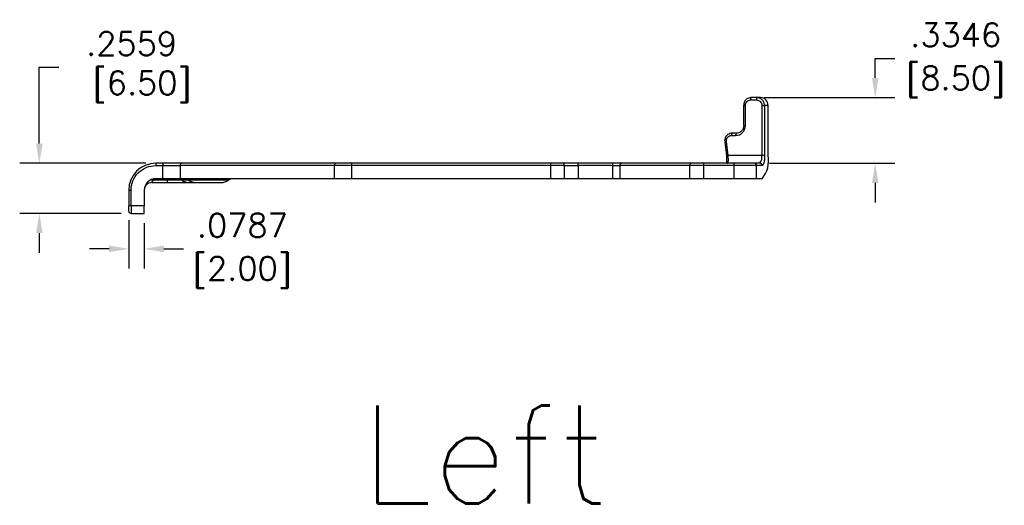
# Model space of a CAD drawing. Header units: inches. Extents: x -59 to 40, y -86 to 20.
# Tile 62 of 74: x -1.94 to 3.07, y 11.23 to 13.71. Entities that reach past the tile are written whole.
import ezdxf

# ---------------------------------------------------------------- set-up
doc = ezdxf.new("R2010")
doc.units = ezdxf.units.IN
doc.header["$MEASUREMENT"] = 0
doc.layers.add('APP-M-S', color=7, linetype='Continuous')
doc.layers.add('OBJECTS', color=7, linetype='Continuous')
doc.styles.get("Standard").update_dxf_attribs({"font": 'txt.shx'})
doc.dimstyles.new('AM_ANSI$0', dxfattribs={"dimtxt": 0.12, "dimasz": 0.1, "dimexe": 0.1, "dimexo": 0.05, "dimgap": 0.06, "dimtad": 0, "dimtih": 1, "dimtoh": 1, "dimdec": 3, "dimzin": 7, "dimdsep": 46, "dimtxsty": 'Standard', "dimcen": 0, "dimclrd": 256, "dimclre": 256, "dimclrt": 2, "dimadec": 3, "dimazin": 2, "dimtp": 0.1, "dimtm": 0.1, "dimtfac": 0.71, "dimtdec": 3, "dimtofl": 0, "dimtmove": 0, "dimatfit": 3, "dimfxl": 0, "dimtolj": 1, "dimtzin": 7, "dimlwd": -1, "dimlwe": -1, "dimarcsym": 0})

# ---------------------------------------------------------------- blocks, each defined once
blk = doc.blocks.new('*D6')
at = {"layer": 'DEFPOINTS', "color": 0, "transparency": 16777216}
for p in [(-1.385, 12.7341), (-1.3062, 12.718), (-1.3062, 12.5377)]:
    blk.add_point(p, dxfattribs=at)
at = {"layer": 'OBJECTS', "linetype": 'ByBlock', "transparency": 16777216}
for p, q in [((-1.385, 12.6841), (-1.385, 12.4377)), ((-1.3062, 12.668), (-1.3062, 12.4377)), ((-1.485, 12.5377), (-1.585, 12.5377)), ((-1.2062, 12.5377), (-1.1062, 12.5377))]:
    blk.add_line(p, q, dxfattribs=at)
at = {"layer": 'OBJECTS', "transparency": 16777216}
for points in [[(-1.485, 12.5544), (-1.485, 12.521), (-1.385, 12.5377)], [(-1.2062, 12.5544), (-1.2062, 12.521), (-1.3062, 12.5377)]]:
    blk.add_solid(points, dxfattribs=at)
at = {"layer": 'OBJECTS', "color": 2, "transparency": 16777216, "char_height": 0.12, "attachment_point": 5}
for s, insert in [('\\A1;.0787', (-0.8062, 12.6577)), ('\\A1;[2.00]', (-0.8062, 12.4177))]:
    blk.add_mtext(s, dxfattribs=dict(at, insert=insert))
blk = doc.blocks.new('*D9')
at = {"layer": 'DEFPOINTS', "color": 0, "transparency": 16777216}
for p in [(-1.8403, 12.9739), (-1.2472, 12.9739), (-1.3732, 12.718)]:
    blk.add_point(p, dxfattribs=at)
at = {"layer": 'OBJECTS', "linetype": 'ByBlock', "transparency": 16777216}
for p, q in [((-1.8403, 13.0739), (-1.8403, 13.4634)), ((-1.8403, 13.4634), (-1.7403, 13.4634)), ((-1.2972, 12.9739), (-1.9403, 12.9739)), ((-1.4232, 12.718), (-1.9403, 12.718)), ((-1.8403, 12.618), (-1.8403, 12.518))]:
    blk.add_line(p, q, dxfattribs=at)
at = {"layer": 'OBJECTS', "transparency": 16777216}
for points in [[(-1.857, 13.0739), (-1.8236, 13.0739), (-1.8403, 12.9739)], [(-1.857, 12.618), (-1.8236, 12.618), (-1.8403, 12.718)]]:
    blk.add_solid(points, dxfattribs=at)
at = {"layer": 'OBJECTS', "color": 2, "transparency": 16777216, "insert": (-1.3703, 13.4634), "char_height": 0.12, "attachment_point": 5}
blk.add_mtext('\\A1;.2559\\P [6.50]', dxfattribs=at)
blk = doc.blocks.new('*D10')
at = {"layer": 'DEFPOINTS', "color": 0, "transparency": 16777216}
for p in [(1.8004, 13.3085), (2.4167, 13.3085), (1.829, 12.9739)]:
    blk.add_point(p, dxfattribs=at)
at = {"layer": 'OBJECTS', "linetype": 'ByBlock', "transparency": 16777216}
for p, q in [((2.4167, 13.4085), (2.4167, 13.5085)), ((2.4167, 13.5085), (2.5167, 13.5085)), ((1.8504, 13.3085), (2.5167, 13.3085)), ((1.879, 12.9739), (2.5167, 12.9739)), ((2.4167, 12.8739), (2.4167, 12.7739))]:
    blk.add_line(p, q, dxfattribs=at)
at = {"layer": 'OBJECTS', "transparency": 16777216}
for points in [[(2.4001, 13.4085), (2.4334, 13.4085), (2.4167, 13.3085)], [(2.4001, 12.8739), (2.4334, 12.8739), (2.4167, 12.9739)]]:
    blk.add_solid(points, dxfattribs=at)
at = {"layer": 'OBJECTS', "color": 2, "transparency": 16777216, "char_height": 0.12, "attachment_point": 5}
for s, insert in [('\\A1;.3346', (2.8267, 13.6285)), ('\\A1;[8.50]', (2.8267, 13.3885))]:
    blk.add_mtext(s, dxfattribs=dict(at, insert=insert))

msp = doc.modelspace()

# ---------------------------------------------------------------- linework, layer by layer
at = {"layer": 'APP-M-S'}
for p, q in [((1.7821, 13.29671), (1.81252, 13.29671)), ((1.81558, 13.30852), (1.78516, 13.30852)), ((1.8329, 13.30852), (1.81558, 13.30852)), ((1.74673, 13.26915), (1.74673, 13.16679)), ((1.74673, 13.26915), (1.75548, 13.26915)), ((1.75548, 13.16679), (1.75548, 13.26915)), ((1.83914, 13.26915), (1.85361, 13.26915)), ((1.83914, 13.26915), (1.83914, 13.01324)), ((1.85361, 13.26915), (1.85361, 13.01324)), ((1.87093, 13.26915), (1.85361, 13.26915)), ((1.87093, 13.01324), (1.87093, 13.26915)), ((1.74673, 13.16679), (1.74706, 13.16679)), ((1.74706, 13.16679), (1.75548, 13.16679)), ((1.68518, 13.11561), (1.70604, 13.11561)), ((1.7091, 13.12742), (1.68824, 13.12742)), ((1.65009, 13.0833), (1.65858, 13.01171)), ((1.66724, 13.01324), (1.65876, 13.08469)), ((1.83914, 13.01324), (1.66724, 13.01324)), ((1.85361, 13.01324), (1.83914, 13.01324)), ((-1.24718, 12.97387), (-1.24718, 12.96206)), ((-1.21101, 12.97387), (-1.24718, 12.97387)), ((-1.24718, 12.96206), (-1.21101, 12.96206)), ((-1.21101, 12.97387), (-1.21101, 12.96206)), ((-1.21101, 12.96206), (-1.12343, 12.96206)), ((-1.21101, 12.89513), (-1.21101, 12.96206)), ((-0.3371, 12.96206), (-1.12343, 12.96206)), ((-1.12343, 12.96206), (-1.12343, 12.89513)), ((-0.32834, 12.97387), (-1.11467, 12.97387)), ((-0.24952, 12.96206), (-0.3371, 12.96206)), ((-0.3371, 12.89513), (-0.3371, 12.96206)), ((-0.24952, 12.96206), (-0.24952, 12.97387)), ((0.76267, 12.97387), (-0.24952, 12.97387)), ((0.76267, 12.96206), (-0.24952, 12.96206)), ((-0.24952, 12.89513), (-0.24952, 12.96206)), ((0.76267, 12.97387), (0.76267, 12.96206)), ((0.83353, 12.96206), (0.76267, 12.96206)), ((0.76267, 12.96206), (0.76267, 12.89513)), ((0.83353, 12.89513), (0.83353, 12.96206)), ((0.83353, 12.96206), (0.9044, 12.96206)), ((0.9044, 12.96206), (0.9044, 12.97387)), ((1.08131, 12.97387), (0.9044, 12.97387)), ((0.9044, 12.96206), (0.9044, 12.89513)), ((1.08131, 12.96206), (0.9044, 12.96206)), ((1.08131, 12.96206), (1.08131, 12.97387)), ((1.08131, 12.96206), (1.11692, 12.96206)), ((1.08131, 12.89513), (1.08131, 12.96206)), ((1.47314, 12.96206), (1.11692, 12.96206)), ((1.11692, 12.96206), (1.11692, 12.89513)), ((1.48027, 12.97387), (1.12405, 12.97387)), ((1.54437, 12.96206), (1.47314, 12.96206)), ((1.47314, 12.89513), (1.47314, 12.96206)), ((1.54437, 12.96206), (1.54437, 12.97387)), ((1.69855, 12.97387), (1.54437, 12.97387)), ((1.69855, 12.96206), (1.54437, 12.96206)), ((1.54437, 12.89513), (1.54437, 12.96206)), ((1.69855, 12.96206), (1.69855, 12.97387)), ((1.81263, 12.96206), (1.69855, 12.96206)), ((1.69855, 12.89513), (1.69855, 12.96206)), ((1.82896, 12.97387), (1.80122, 12.97387)), ((1.81263, 12.89513), (1.81263, 12.96206)), ((1.84036, 12.96206), (1.81263, 12.96206)), ((-1.18968, 12.88857), (-1.2562, 12.88857)), ((-1.21101, 12.89513), (-1.24718, 12.89513)), ((-1.12343, 12.89513), (-1.21101, 12.89513)), ((-1.18968, 12.88857), (-1.18968, 12.89513)), ((-1.11467, 12.88857), (-1.18968, 12.88857)), ((-1.18968, 12.88857), (-1.18968, 12.87545)), ((-0.3371, 12.89513), (-1.12343, 12.89513)), ((-1.08126, 12.88857), (-1.11467, 12.88857)), ((-0.87611, 12.88857), (-1.08126, 12.88857)), ((-0.24952, 12.89513), (-0.3371, 12.89513)), ((0.76267, 12.89513), (-0.24952, 12.89513)), ((0.83353, 12.89513), (0.76267, 12.89513)), ((0.9044, 12.89513), (0.83353, 12.89513)), ((1.08131, 12.89513), (0.9044, 12.89513)), ((1.11692, 12.89513), (1.08131, 12.89513)), ((1.47314, 12.89513), (1.11692, 12.89513)), ((1.54437, 12.89513), (1.47314, 12.89513)), ((1.69855, 12.89513), (1.54437, 12.89513)), ((1.81263, 12.89513), (1.69855, 12.89513)), ((1.84036, 12.89513), (1.81263, 12.89513)), ((-1.26686, 12.87545), (-1.18968, 12.87545)), ((-1.07455, 12.87545), (-1.04113, 12.87545)), ((-1.38497, 12.83608), (-1.38497, 12.75734)), ((-1.38497, 12.83608), (-1.37316, 12.83608)), ((-1.37316, 12.75734), (-1.37316, 12.83608)), ((-1.30623, 12.83608), (-1.30623, 12.75734)), ((-1.37316, 12.75734), (-1.38497, 12.75734)), ((-1.30623, 12.75734), (-1.37316, 12.75734)), ((-1.37316, 12.75734), (-1.37316, 12.71797)), ((-1.30623, 12.71797), (-1.30623, 12.75734)), ((-1.37316, 12.71797), (-1.30623, 12.71797))]:
    msp.add_line(p, q, dxfattribs=at)
for points in [[(1.81558, 13.30852), (1.823, 13.30776), (1.82638, 13.3069)], [(1.7091, 13.12742), (1.70851, 13.12719), (1.70794, 13.12652)], [(0.83353, 12.96206), (0.8334, 12.96437), (0.83299, 12.96658), (0.83234, 12.96862), (0.83146, 12.97041), (0.83038, 12.97188), (0.82916, 12.97297), (0.82783, 12.97365), (0.82644, 12.97387)], [(1.11692, 12.96206), (1.11706, 12.96437), (1.11747, 12.96658), (1.11812, 12.96862), (1.11901, 12.97041), (1.12009, 12.97188), (1.12132, 12.97297), (1.12266, 12.97365), (1.12405, 12.97387)], [(1.47314, 12.96206), (1.47328, 12.96437), (1.47369, 12.96658), (1.47434, 12.96862), (1.47523, 12.97041), (1.47631, 12.97188), (1.47754, 12.97297), (1.47888, 12.97365), (1.48027, 12.97387)], [(1.66163, 12.97387), (1.66254, 12.97403), (1.66344, 12.9745), (1.66433, 12.97528), (1.66519, 12.97636), (1.66603, 12.97774), (1.66684, 12.9794), (1.6676, 12.98133), (1.66831, 12.98351)]]:
    msp.add_lwpolyline(points, dxfattribs=at)
for centre, radius, start, end in [((1.7958, 13.29946), 0.01398, 139.60931, 191.36905), ((1.82623, 13.29946), 0.01398, 139.60931, 191.36905), ((1.81436, 13.26953), 0.03925, 359.44214, 72.16461), ((1.83222, 13.26981), 0.03872, 359.02424, 88.98981), ((1.69888, 13.11836), 0.01398, 139.60931, 191.36905), ((1.73022, 13.11704), 0.02422, 156.94959, 183.39786), ((1.66557, 13.01443), 0.07059, 95.53452, 102.66796), ((1.79347, 13.00406), 0.04658, 319.60931, 11.36905), ((1.73392, 12.98569), 0.13975, 319.60931, 11.36905), ((-1.24718, 12.83608), 0.1378, 90, 180), ((-1.11288, 12.96339), 0.01063, 99.70324, 187.17979), ((-0.32655, 12.96339), 0.01063, 99.70324, 187.17979), ((1.80102, 12.96226), 0.01162, 359.02424, 88.98981), ((1.82875, 12.96226), 0.01162, 359.02424, 88.98981), ((-1.24718, 12.83608), 0.05906, 90, 180), ((-1.1351, 12.86006), 0.03508, 54.37856, 89.39878), ((-1.07381, 12.9456), 0.07016, 234.37854, 269.3988), ((-1.10169, 12.86006), 0.03508, 54.37854, 89.39879), ((-1.0404, 12.9456), 0.07016, 234.37854, 269.39879), ((-1.37316, 12.72978), 0.01181, 180, 270)]:
    msp.add_arc(centre, radius, start, end, dxfattribs=at)
for points, knots in [([(1.76336, 13.30155), (1.76078, 13.29944), (1.75607, 13.29557), (1.75147, 13.28855), (1.74848, 13.2816), (1.74696, 13.27519), (1.74679, 13.27087), (1.74673, 13.26915)], [0, 0, 0, 0, 0.264573, 0.4841288, 0.6587283, 0.8637684, 1, 1, 1, 1]), ([(1.75548, 13.26915), (1.75548, 13.27646), (1.75829, 13.28347), (1.76827, 13.2938), (1.77504, 13.29671), (1.7821, 13.29671)], [0, 0, 0, 0, 0.5, 0.5, 1, 1, 1, 1]), ([(1.78514, 13.30836), (1.78472, 13.30841), (1.78055, 13.30891), (1.77302, 13.30664), (1.76601, 13.30399), (1.7634, 13.30158), (1.76336, 13.30155)], [0, 0, 0, 0, 0.0552687, 0.5427499, 0.9929483, 1, 1, 1, 1]), ([(1.81252, 13.29671), (1.81958, 13.29671), (1.82636, 13.2938), (1.83634, 13.28347), (1.83914, 13.27646), (1.83914, 13.26915)], [0, 0, 0, 0, 0.5, 0.5, 1, 1, 1, 1]), ([(1.74709, 13.16679), (1.74647, 13.16145), (1.74524, 13.15079), (1.73612, 13.13745), (1.7232, 13.12821), (1.71301, 13.12708), (1.70793, 13.12652)], [0, 0, 0, 0, 0.2514333, 0.5018733, 0.7513764, 1, 1, 1, 1]), ([(1.67449, 13.12462), (1.67177, 13.1234), (1.66596, 13.12081), (1.65925, 13.1144), (1.65453, 13.10747), (1.65156, 13.10049), (1.65004, 13.09409), (1.64988, 13.08977), (1.64981, 13.08805)], [0, 0, 0, 0, 0.1915697, 0.4080462, 0.5847692, 0.7253065, 0.8903456, 1, 1, 1, 1]), ([(1.65876, 13.08469), (1.65783, 13.09252), (1.66019, 13.1004), (1.6703, 13.11222), (1.67756, 13.11561), (1.68518, 13.11561)], [0, 0, 0, 0, 0.5, 0.5, 1, 1, 1, 1]), ([(1.68822, 13.12726), (1.6878, 13.12731), (1.68364, 13.12779), (1.67873, 13.12686), (1.67494, 13.12486), (1.67449, 13.12462)], [0, 0, 0, 0, 0.0907506, 0.8911885, 1, 1, 1, 1]), ([(1.65858, 13.01187), (1.65893, 13.0085), (1.65963, 13.00176), (1.65992, 12.99224), (1.65969, 12.98359), (1.65903, 12.97901), (1.6587, 12.97673)], [0, 0, 0, 0, 0.2523038, 0.5031549, 0.7524082, 1, 1, 1, 1]), ([(1.65871, 13.0119), (1.65869, 13.0119), (1.65852, 13.01194), (1.65997, 13.01221), (1.6629, 13.01268), (1.66579, 13.01305), (1.66724, 13.01324)], [0, 0, 0, 0, 0.0526319, 0.3684213, 0.6842106, 1, 1, 1, 1]), ([(1.66831, 12.98351), (1.66841, 12.98433), (1.66863, 12.98599), (1.66882, 12.98883), (1.66894, 12.99249), (1.66885, 12.99755), (1.6684, 13.00467), (1.66765, 13.01021), (1.66724, 13.01324)], [0, 0, 0, 0, 0.1067539, 0.2177002, 0.3328488, 0.5067616, 0.7291719, 1, 1, 1, 1]), ([(1.85361, 13.01324), (1.8536, 13.01195), (1.85359, 13.00937), (1.85347, 13.00554), (1.85329, 13.00176), (1.85303, 12.99803), (1.8525, 12.99233), (1.85152, 12.98494), (1.8498, 12.97682), (1.84769, 12.97014), (1.84534, 12.96548), (1.84286, 12.96258), (1.8412, 12.96223), (1.84036, 12.96206)], [0, 0, 0, 0, 0.0483635, 0.0962941, 0.1440651, 0.1919523, 0.2402295, 0.3700566, 0.5001465, 0.6299738, 0.7600638, 0.8798357, 1, 1, 1, 1]), ([(-1.37316, 12.83608), (-1.37316, 12.86949), (-1.35989, 12.90154), (-1.31264, 12.94879), (-1.28059, 12.96206), (-1.24718, 12.96206)], [0, 0, 0, 0, 0.5, 0.5, 1, 1, 1, 1]), ([(1.65892, 12.97779), (1.65854, 12.97659), (1.65802, 12.97494), (1.65761, 12.9741), (1.65749, 12.97387)], [0, 0, 0, 0, 0.72556898, 1, 1, 1, 1]), ([(1.66831, 12.98351), (1.66747, 12.98345), (1.66583, 12.98332), (1.66363, 12.98263), (1.66181, 12.98163), (1.65999, 12.98011), (1.65939, 12.97865), (1.65902, 12.97774)], [0, 0, 0, 0, 0.1881849, 0.3704909, 0.5469203, 0.7174742, 1, 1, 1, 1]), ([(1.80122, 12.97387), (1.79517, 12.97387), (1.78182, 12.97387), (1.74469, 12.97387), (1.72195, 12.97387), (1.69855, 12.97387)], [0, 0, 0, 0, 0.5, 0.5, 1, 1, 1, 1]), ([(-1.26998, 12.88944), (-1.26823, 12.88998), (-1.26402, 12.89127), (-1.25909, 12.88957), (-1.2562, 12.88857)], [0, 0, 0, 0, 0.4145831, 1, 1, 1, 1]), ([(-1.2562, 12.88857), (-1.25682, 12.88831), (-1.25808, 12.88778), (-1.25971, 12.88687), (-1.26118, 12.88586), (-1.26246, 12.88478), (-1.26358, 12.88364), (-1.26452, 12.88247), (-1.26528, 12.88129), (-1.26602, 12.87985), (-1.26656, 12.87818), (-1.26681, 12.87679), (-1.26686, 12.8757), (-1.26686, 12.87554), (-1.26686, 12.87545)], [0, 0, 0, 0, 0.0428872, 0.0876982, 0.135124, 0.1857489, 0.2400538, 0.2984289, 0.3611883, 0.4285848, 0.5501776, 0.7010792, 0.8126253, 1, 1, 1, 1]), ([(-0.91472, 12.87545), (-0.90802, 12.87545), (-0.90143, 12.8765), (-0.88851, 12.88082), (-0.88213, 12.88414), (-0.87611, 12.88857)], [0, 0, 0, 0, 0.5, 0.5, 1, 1, 1, 1]), ([(-0.8573, 12.89513), (-0.86058, 12.89513), (-0.86378, 12.89457), (-0.87008, 12.89238), (-0.87318, 12.89073), (-0.87611, 12.88857)], [0, 0, 0, 0, 0.5, 0.5, 1, 1, 1, 1]), ([(-1.26686, 12.87545), (-1.27199, 12.87485), (-1.28226, 12.87364), (-1.29564, 12.86471), (-1.30065, 12.85574), (-1.30315, 12.85128), (-1.30378, 12.85015), (-1.30441, 12.84902), (-1.30504, 12.84789)], [0, 0, 0, 0, 0.3345058, 0.6690116, 1, 1, 1, 1.083733, 1.083733, 1.083733, 1.083733]), ([(-1.04113, 12.87545), (-1.02556, 12.87545), (-1.00534, 12.87545), (-0.96048, 12.87545), (-0.9368, 12.87545), (-0.91472, 12.87545)], [0, 0, 0, 0, 0.5, 0.5, 1, 1, 1, 1]), ([(-1.38497, 12.72978), (-1.38497, 12.72982), (-1.38497, 12.72991), (-1.38497, 12.73058), (-1.38497, 12.73187), (-1.38497, 12.73413), (-1.38497, 12.73771), (-1.38497, 12.74209), (-1.38497, 12.74699), (-1.38497, 12.75214), (-1.38497, 12.7556), (-1.38497, 12.75734)], [0, 0, 0, 0, 0.0803725, 0.1599995, 0.240148, 0.3698768, 0.5000935, 0.6298226, 0.7600395, 0.8796551, 1, 1, 1, 1])]:
    msp.add_open_spline(points, degree=3, knots=knots, dxfattribs=at)
for points in [[(1.70604, 13.11561), (1.73333, 13.11561), (1.75548, 13.13854), (1.75548, 13.16679)], [(-1.11467, 12.97387), (-1.1393, 12.97387), (-1.1743, 12.97387), (-1.21101, 12.97387)], [(-0.24952, 12.97387), (-0.27956, 12.97387), (-0.30819, 12.97387), (-0.32834, 12.97387)], [(0.82644, 12.97387), (0.80805, 12.97387), (0.78566, 12.97387), (0.76267, 12.97387)], [(0.9044, 12.97387), (0.87629, 12.97387), (0.84893, 12.97387), (0.82644, 12.97387)], [(1.12405, 12.97387), (1.11174, 12.97387), (1.09674, 12.97387), (1.08131, 12.97387)], [(1.54437, 12.97387), (1.52123, 12.97387), (1.49872, 12.97387), (1.48027, 12.97387)], [(-1.2562, 12.88857), (-1.2534, 12.8929), (-1.25029, 12.89514), (-1.24718, 12.89513)], [(-1.18968, 12.87545), (-1.14581, 12.87545), (-1.10398, 12.87545), (-1.07455, 12.87545)]]:
    msp.add_open_spline(points, degree=3, dxfattribs=at)

# ---------------------------------------------------------------- texts
msp.add_text('Left', height=0.5, dxfattribs=at).set_placement((-0.20387, 11.23969))

# ---------------------------------------------------------------- dimensions: what is measured, and where the dimension line sits
at = {"layer": 'OBJECTS'}
dim = msp.add_linear_dim(base=(2.416744, 13.308519), p1=(1.828955, 12.973874), p2=(1.80037, 13.308519), angle=90, dimstyle='AM_ANSI$0', override={"dimdec": 4, "dimpost": '\\X', "dimatfit": 0}, dxfattribs=at)
dim.commit()
dim.dimension.update_dxf_attribs({"geometry": '*D10', "text_midpoint": (2.826744, 13.508519)})
dim = msp.add_linear_dim(base=(-1.84031, 12.97387), p1=(-1.37316, 12.71797), p2=(-1.24718, 12.97387), angle=90, dimstyle='AM_ANSI$0', override={"dimdec": 4, "dimpost": '\\X', "dimatfit": 0}, dxfattribs=at)
dim.commit()
dim.dimension.update_dxf_attribs({"geometry": '*D9', "text_midpoint": (-1.37031, 13.46344), "dimtype": 160})
dim = msp.add_linear_dim(base=(-1.30623, 12.53769), p1=(-1.38497, 12.73413), p2=(-1.30623, 12.71797), dimstyle='AM_ANSI$0', override={"dimdec": 4, "dimpost": '\\X', "dimatfit": 0}, dxfattribs=at)
dim.commit()
dim.dimension.update_dxf_attribs({"geometry": '*D6', "text_midpoint": (-0.80623, 12.53769)})

doc.saveas('drawing.dxf')
